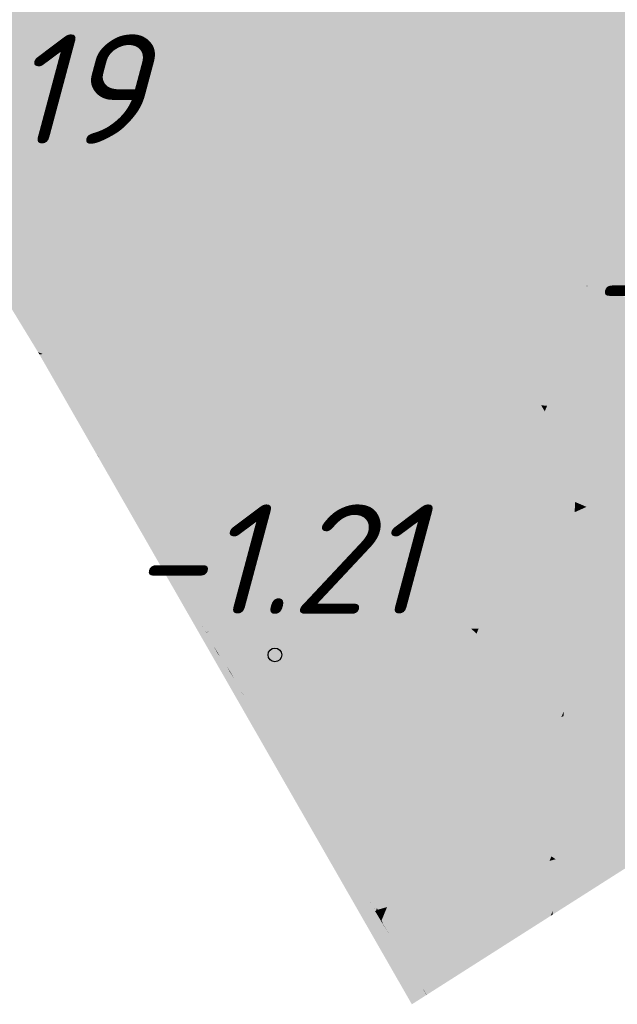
# Model space of a CAD drawing. Header units: metres. Extents: x 30306 to 66711, y 390887 to 402752.
# Tile 3 of 80: x 66261.04 to 66266.5, y 402464.03 to 402473.03. Entities that reach past the tile are written whole.
import ezdxf

# ---------------------------------------------------------------- set-up
doc = ezdxf.new("R2010")
doc.units = ezdxf.units.M
for name, color, linetype in [('GM-C3D-SURFACE-LABELS', 1, 'Continuous'), ('GM-C3D-SURFACE-TIN', 7, 'Continuous'), ('GM-C3D-SURFACE-TIN LABEL', 7, 'Continuous')]:
    doc.layers.add(name, color=color, linetype=linetype)
doc.styles.get("Standard").update_dxf_attribs({"font": 'isocpeur.ttf'})

msp = doc.modelspace()

# ---------------------------------------------------------------- linework, layer by layer
at = {"layer": 'GM-C3D-SURFACE-TIN', "color": 40, "linetype": 'Continuous', "lineweight": -3}
for points in [[(66263.4747, 402474.6402), (66266.2296, 402470.5945), (66269.3802, 402477.9309)], [(66266.2296, 402470.5945), (66266.2355, 402470.5928), (66269.3802, 402477.9309)], [(66266.2355, 402470.5928), (66272.1733, 402473.4788), (66269.3802, 402477.9309)], [(66262.9101, 402474.3256), (66266.2215, 402470.5969), (66263.4747, 402474.6402)], [(66266.2215, 402470.5969), (66266.2296, 402470.5945), (66263.4747, 402474.6402)], [(66262.7955, 402474.034), (66266.2215, 402470.5969), (66262.9101, 402474.3256)], [(66262.7955, 402474.034), (66264.8597, 402470.9954), (66266.2215, 402470.5969)], [(66266.5565, 402470.4988), (66272.1733, 402473.4788), (66266.2355, 402470.5928)], [(66264.8597, 402470.9954), (66265.2164, 402470.4703), (66266.2215, 402470.5969)], [(66265.2164, 402470.4703), (66266.2271, 402470.5887), (66266.2215, 402470.5969)], [(66265.2164, 402470.4703), (66265.2209, 402470.4638), (66266.2271, 402470.5887)], [(66265.5309, 402469.9555), (66266.2271, 402470.5887), (66265.2209, 402470.4638)], [(66265.8071, 402469.5027), (66266.2271, 402470.5887), (66265.5309, 402469.9555)], [(66265.8071, 402469.5027), (66265.858, 402469.4974), (66266.2271, 402470.5887)], [(66265.8617, 402469.4971), (66266.2271, 402470.5887), (66265.858, 402469.4974)], [(66265.8617, 402469.4971), (66266.2138, 402470.3459), (66266.2271, 402470.5887)], [(66266.2138, 402470.3459), (66266.2204, 402470.3488), (66266.2355, 402470.5928)], [(66266.2138, 402470.3459), (66266.2355, 402470.5928), (66266.2271, 402470.5887)], [(66266.2204, 402470.3488), (66266.5046, 402470.4756), (66266.2355, 402470.5928)], [(66266.2215, 402470.5969), (66266.2271, 402470.5887), (66266.2296, 402470.5945)], [(66266.2271, 402470.5887), (66266.2355, 402470.5928), (66266.2296, 402470.5945)], [(66266.5565, 402470.4988), (66266.2355, 402470.5928), (66266.5046, 402470.4756)], [(66265.8071, 402469.5027), (66265.841, 402469.4472), (66265.858, 402469.4974)], [(66265.841, 402469.4472), (66265.8596, 402469.492), (66265.858, 402469.4974)], [(66265.8617, 402469.4971), (66265.858, 402469.4974), (66265.8596, 402469.492)]]:
    msp.add_solid(points, dxfattribs=at)
at = {"layer": 'GM-C3D-SURFACE-TIN', "color": 50, "linetype": 'Continuous', "lineweight": -3}
for points in [[(66261.4977, 402471.9793), (66262.6918, 402474.204), (66260.7878, 402473.1431)], [(66261.4977, 402471.9793), (66262.7955, 402474.034), (66262.6918, 402474.204)], [(66261.4977, 402471.9793), (66261.9374, 402471.8506), (66262.7955, 402474.034)], [(66261.9374, 402471.8506), (66264.8597, 402470.9954), (66262.7955, 402474.034)], [(66261.4977, 402471.9793), (66261.7959, 402471.4904), (66261.9374, 402471.8506)], [(66261.8022, 402471.4811), (66261.9374, 402471.8506), (66261.7959, 402471.4904)], [(66261.8022, 402471.4811), (66264.8597, 402470.9954), (66261.9374, 402471.8506)], [(66261.8022, 402471.4811), (66262.7037, 402470.154), (66265.2164, 402470.4703)], [(66261.8022, 402471.4811), (66265.2164, 402470.4703), (66264.8597, 402470.9954)], [(66267.358, 402470.2643), (66266.5565, 402470.4988), (66266.5046, 402470.4756)], [(66262.7037, 402470.154), (66265.2209, 402470.4638), (66265.2164, 402470.4703)], [(66262.7037, 402470.154), (66262.7054, 402470.1516), (66265.2209, 402470.4638)], [(66262.9203, 402469.7993), (66265.2209, 402470.4638), (66262.7054, 402470.1516)], [(66262.9203, 402469.7993), (66265.5309, 402469.9555), (66265.2209, 402470.4638)], [(66266.1826, 402469.7398), (66267.1763, 402470.1832), (66266.5046, 402470.4756)], [(66266.1826, 402469.7398), (66266.5046, 402470.4756), (66266.2204, 402470.3488)], [(66267.358, 402470.2643), (66266.5046, 402470.4756), (66267.1763, 402470.1832)], [(66266.0713, 402469.4755), (66266.2138, 402470.3459), (66265.8617, 402469.4971)], [(66266.0713, 402469.4755), (66266.1805, 402469.7389), (66266.2138, 402470.3459)], [(66266.1805, 402469.7389), (66266.1826, 402469.7398), (66266.2204, 402470.3488)], [(66266.1805, 402469.7389), (66266.2204, 402470.3488), (66266.2138, 402470.3459)], [(66262.9203, 402469.7993), (66265.1117, 402469.5741), (66265.5309, 402469.9555)], [(66265.1117, 402469.5741), (66265.8071, 402469.5027), (66265.5309, 402469.9555)], [(66263.1359, 402469.4457), (66265.1117, 402469.5741), (66262.9203, 402469.7993)], [(66263.1359, 402469.4457), (66264.5405, 402469.0546), (66265.1117, 402469.5741)], [(66264.5405, 402469.0546), (66265.6083, 402468.7593), (66265.1117, 402469.5741)], [(66265.6083, 402468.7593), (66265.8071, 402469.5027), (66265.1117, 402469.5741)], [(66265.6083, 402468.7593), (66265.841, 402469.4472), (66265.8071, 402469.5027)], [(66266.0713, 402469.4755), (66265.8617, 402469.4971), (66265.8596, 402469.492)], [(66263.1359, 402469.4457), (66263.1379, 402469.4425), (66264.5405, 402469.0546)], [(66263.1379, 402469.4425), (66263.7905, 402468.3725), (66264.5405, 402469.0546)], [(66265.7571, 402468.7182), (66265.841, 402469.4472), (66265.6083, 402468.7593)], [(66265.7571, 402468.7182), (66265.9508, 402469.185), (66265.8596, 402469.492)], [(66265.7571, 402468.7182), (66265.8596, 402469.492), (66265.841, 402469.4472)], [(66266.0713, 402469.4755), (66265.8596, 402469.492), (66265.9508, 402469.185)], [(66263.7905, 402468.3725), (66263.7914, 402468.3711), (66264.5405, 402469.0546)], [(66264.3528, 402467.4507), (66264.5405, 402469.0546), (66263.7914, 402468.3711)], [(66264.3528, 402467.4507), (66265.1687, 402467.4598), (66264.5405, 402469.0546)], [(66265.1687, 402467.4598), (66265.6083, 402468.7593), (66264.5405, 402469.0546)], [(66265.2354, 402467.4605), (66265.6083, 402468.7593), (66265.1687, 402467.4598)], [(66265.2354, 402467.4605), (66265.6839, 402468.5417), (66265.6083, 402468.7593)], [(66265.7571, 402468.7182), (66265.6083, 402468.7593), (66265.6839, 402468.5417)], [(66264.6352, 402466.9877), (66265.1687, 402467.4598), (66264.3528, 402467.4507)], [(66264.6352, 402466.9877), (66264.9812, 402466.9054), (66265.1687, 402467.4598)], [(66265.003, 402466.9002), (66265.1687, 402467.4598), (66264.9812, 402466.9054)], [(66265.003, 402466.9002), (66265.2163, 402467.4146), (66265.1687, 402467.4598)], [(66265.2354, 402467.4605), (66265.1687, 402467.4598), (66265.2163, 402467.4146)], [(66264.8757, 402466.5934), (66264.9812, 402466.9054), (66264.6352, 402466.9877)], [(66264.8757, 402466.5934), (66265.003, 402466.9002), (66264.9812, 402466.9054)]]:
    msp.add_solid(points, dxfattribs=at)
at = {"layer": 'GM-C3D-SURFACE-TIN', "color": 60, "linetype": 'Continuous', "lineweight": -3}
for points in [[(66259.6629, 402472.5162), (66261.4977, 402471.9793), (66260.7878, 402473.1431)], [(66261.2053, 402469.9876), (66261.4977, 402471.9793), (66259.6629, 402472.5162)], [(66261.2053, 402469.9876), (66261.7959, 402471.4904), (66261.4977, 402471.9793)], [(66261.2053, 402469.9876), (66261.8022, 402471.4811), (66261.7959, 402471.4904)], [(66261.2053, 402469.9876), (66261.2497, 402469.9709), (66261.8022, 402471.4811)], [(66261.2497, 402469.9709), (66262.7037, 402470.154), (66261.8022, 402471.4811)], [(66261.2497, 402469.9709), (66262.7054, 402470.1516), (66262.7037, 402470.154)], [(66261.2497, 402469.9709), (66262.9203, 402469.7993), (66262.7054, 402470.1516)], [(66266.759, 402469.4049), (66267.1763, 402470.1832), (66266.1826, 402469.7398)], [(66261.2132, 402469.9747), (66261.2497, 402469.9709), (66261.2053, 402469.9876)], [(66261.2132, 402469.9747), (66261.2339, 402469.969), (66261.2497, 402469.9709)], [(66261.2179, 402469.967), (66261.2339, 402469.969), (66261.2132, 402469.9747)], [(66261.2176, 402469.967), (66261.2179, 402469.967), (66261.2132, 402469.9747)], [(66261.583, 402469.3299), (66261.2179, 402469.967), (66261.2176, 402469.967)], [(66262.7614, 402467.4365), (66261.2339, 402469.969), (66261.2179, 402469.967)], [(66261.583, 402469.3299), (66262.7614, 402467.4365), (66261.2179, 402469.967)], [(66261.2339, 402469.969), (66263.1359, 402469.4457), (66261.2497, 402469.9709)], [(66262.7614, 402467.4365), (66263.1379, 402469.4425), (66261.2339, 402469.969)], [(66261.2339, 402469.969), (66263.1379, 402469.4425), (66263.1359, 402469.4457)], [(66261.2497, 402469.9709), (66263.1359, 402469.4457), (66262.9203, 402469.7993)], [(66266.1656, 402469.4658), (66266.1805, 402469.7389), (66266.0713, 402469.4755)], [(66266.1656, 402469.4658), (66266.1826, 402469.7398), (66266.1805, 402469.7389)], [(66266.759, 402469.4049), (66266.1826, 402469.7398), (66266.1656, 402469.4658)], [(66262.7614, 402467.4365), (66263.7905, 402468.3725), (66263.1379, 402469.4425)], [(66266.1473, 402469.1319), (66266.0713, 402469.4755), (66265.9508, 402469.185)], [(66266.1473, 402469.1319), (66266.1656, 402469.4658), (66266.0713, 402469.4755)], [(66266.1473, 402469.1319), (66266.4801, 402469.2804), (66266.1656, 402469.4658)], [(66266.759, 402469.4049), (66266.1656, 402469.4658), (66266.4801, 402469.2804)], [(66261.5905, 402469.3169), (66262.7463, 402467.4227), (66261.583, 402469.3299)], [(66261.583, 402469.3299), (66262.7463, 402467.4227), (66262.7614, 402467.4365)], [(66261.5905, 402469.3169), (66262.6993, 402467.4991), (66262.7463, 402467.4227)], [(66265.9532, 402468.664), (66265.9508, 402469.185), (66265.7571, 402468.7182)], [(66266.1473, 402469.1319), (66265.9508, 402469.185), (66266.042, 402468.878)], [(66265.9532, 402468.664), (66266.042, 402468.878), (66265.9508, 402469.185)], [(66265.9532, 402468.664), (66265.7571, 402468.7182), (66265.6839, 402468.5417)], [(66265.9532, 402468.664), (66265.6839, 402468.5417), (66265.7835, 402468.2549)], [(66265.4549, 402467.4629), (66265.6839, 402468.5417), (66265.2354, 402467.4605)], [(66265.4549, 402467.4629), (66265.7835, 402468.2549), (66265.6839, 402468.5417)], [(66262.7634, 402467.4332), (66263.7905, 402468.3725), (66262.7614, 402467.4365)], [(66262.7634, 402467.4332), (66263.7914, 402468.3711), (66263.7905, 402468.3725)], [(66262.7634, 402467.4332), (66264.3528, 402467.4507), (66263.7914, 402468.3711)], [(66262.6993, 402467.4991), (66262.713, 402467.4766), (66262.7463, 402467.4227)], [(66262.713, 402467.4766), (66262.7497, 402467.4164), (66262.7463, 402467.4227)], [(66262.7463, 402467.4227), (66262.7634, 402467.4332), (66262.7614, 402467.4365)], [(66262.9652, 402467.0639), (66262.7634, 402467.4332), (66262.7463, 402467.4227)], [(66262.961, 402467.0701), (66262.9652, 402467.0639), (66262.7463, 402467.4227)], [(66262.961, 402467.0701), (66262.7463, 402467.4227), (66262.7497, 402467.4164)], [(66262.7634, 402467.4332), (66264.6352, 402466.9877), (66264.3528, 402467.4507)], [(66262.7634, 402467.4332), (66264.7253, 402466.1488), (66264.8757, 402466.5934)], [(66262.7634, 402467.4332), (66264.8757, 402466.5934), (66264.6352, 402466.9877)], [(66264.3049, 402464.9059), (66264.7253, 402466.1488), (66262.7634, 402467.4332)], [(66262.9652, 402467.0639), (66264.3049, 402464.9059), (66262.7634, 402467.4332)], [(66265.4549, 402467.4629), (66265.2354, 402467.4605), (66265.2163, 402467.4146)], [(66265.4549, 402467.4629), (66265.2163, 402467.4146), (66265.3732, 402467.2659)], [(66265.2019, 402466.8529), (66265.2163, 402467.4146), (66265.003, 402466.9002)], [(66265.2019, 402466.8529), (66265.3732, 402467.2659), (66265.2163, 402467.4146)], [(66262.969, 402467.057), (66262.9652, 402467.0639), (66262.961, 402467.0701)], [(66262.969, 402467.057), (66264.2965, 402464.8812), (66262.9652, 402467.0639)], [(66262.9652, 402467.0639), (66264.2965, 402464.8812), (66264.3049, 402464.9059)], [(66262.969, 402467.057), (66264.2458, 402464.9637), (66264.2965, 402464.8812)], [(66264.9462, 402466.2366), (66265.003, 402466.9002), (66264.8757, 402466.5934)], [(66264.9462, 402466.2366), (66265.2019, 402466.8529), (66265.003, 402466.9002)], [(66264.9462, 402466.2366), (66264.8757, 402466.5934), (66264.7253, 402466.1488)], [(66264.9462, 402466.2366), (66264.7253, 402466.1488), (66264.8704, 402466.0538)], [(66264.3136, 402464.8916), (66264.7253, 402466.1488), (66264.3049, 402464.9059)], [(66264.3982, 402464.9156), (66264.7253, 402466.1488), (66264.3136, 402464.8916)], [(66264.3982, 402464.9156), (66264.8704, 402466.0538), (66264.7253, 402466.1488)], [(66264.2458, 402464.9637), (66264.2538, 402464.9506), (66264.2965, 402464.8812)], [(66264.2538, 402464.9506), (66264.2962, 402464.881), (66264.2965, 402464.8812)], [(66264.3136, 402464.8916), (66264.3049, 402464.9059), (66264.2965, 402464.8812)], [(66264.3982, 402464.9156), (66264.3136, 402464.8916), (66264.3917, 402464.8999)], [(66264.348, 402464.796), (66264.2965, 402464.8812), (66264.2962, 402464.881)], [(66264.3481, 402464.796), (66264.3136, 402464.8916), (66264.2965, 402464.8812)], [(66264.348, 402464.796), (66264.3481, 402464.796), (66264.2965, 402464.8812)], [(66264.3486, 402464.7961), (66264.3917, 402464.8999), (66264.3136, 402464.8916)], [(66264.3486, 402464.7961), (66264.3136, 402464.8916), (66264.3481, 402464.796)], [(66264.3481, 402464.796), (66264.3481, 402464.796), (66264.348, 402464.796)], [(66264.3486, 402464.7961), (66264.3481, 402464.796), (66264.3486, 402464.796)], [(66264.3484, 402464.7954), (66264.3486, 402464.796), (66264.3481, 402464.796)], [(66264.3484, 402464.7954), (66264.3481, 402464.796), (66264.3481, 402464.796)]]:
    msp.add_solid(points, dxfattribs=at)
at = {"layer": 'GM-C3D-SURFACE-TIN', "color": 70, "linetype": 'Continuous', "lineweight": -3}
for points in [[(66267.8376, 402469.294), (66266.759, 402469.4049), (66266.4801, 402469.2804)], [(66261.6091, 402469.2844), (66262.6993, 402467.4991), (66261.5905, 402469.3169)], [(66261.6091, 402469.2844), (66262.5816, 402467.69), (66262.6993, 402467.4991)], [(66266.2449, 402468.5833), (66266.4801, 402469.2804), (66266.1473, 402469.1319)], [(66266.2449, 402468.5833), (66267.0517, 402468.9434), (66266.4801, 402469.2804)], [(66267.8376, 402469.294), (66266.4801, 402469.2804), (66267.0517, 402468.9434)], [(66266.1191, 402468.6181), (66266.1473, 402469.1319), (66266.042, 402468.878)], [(66266.2449, 402468.5833), (66266.1473, 402469.1319), (66266.1191, 402468.6181)], [(66266.1191, 402468.6181), (66266.042, 402468.878), (66265.9532, 402468.664)], [(66266.114, 402468.525), (66265.9532, 402468.664), (66265.7835, 402468.2549)], [(66266.114, 402468.525), (66266.1191, 402468.6181), (66265.9532, 402468.664)], [(66266.114, 402468.525), (66266.2227, 402468.5734), (66266.1191, 402468.6181)], [(66266.2449, 402468.5833), (66266.1191, 402468.6181), (66266.2227, 402468.5734)], [(66266.114, 402468.525), (66265.7835, 402468.2549), (66265.8831, 402467.9682)], [(66265.6745, 402467.4654), (66265.7835, 402468.2549), (66265.4549, 402467.4629)], [(66265.6745, 402467.4654), (66265.8831, 402467.9682), (66265.7835, 402468.2549)], [(66262.5816, 402467.69), (66262.6296, 402467.6114), (66262.713, 402467.4766)], [(66262.5816, 402467.69), (66262.713, 402467.4766), (66262.6993, 402467.4991)], [(66262.6296, 402467.6114), (66262.7583, 402467.4006), (66262.7497, 402467.4164)], [(66262.6296, 402467.6114), (66262.7497, 402467.4164), (66262.713, 402467.4766)], [(66265.6745, 402467.4654), (66265.4549, 402467.4629), (66265.3732, 402467.2659)], [(66265.6745, 402467.4654), (66265.3732, 402467.2659), (66265.53, 402467.1171)], [(66262.9504, 402467.0857), (66262.961, 402467.0701), (66262.7497, 402467.4164)], [(66262.9504, 402467.0857), (66262.7497, 402467.4164), (66262.7583, 402467.4006)], [(66265.4008, 402466.8055), (66265.3732, 402467.2659), (66265.2019, 402466.8529)], [(66265.4008, 402466.8055), (66265.53, 402467.1171), (66265.3732, 402467.2659)], [(66262.9785, 402467.0396), (66262.961, 402467.0701), (66262.9504, 402467.0857)], [(66262.9785, 402467.0396), (66262.969, 402467.057), (66262.961, 402467.0701)], [(66262.9785, 402467.0396), (66264.2458, 402464.9637), (66262.969, 402467.057)], [(66262.9785, 402467.0396), (66264.1189, 402465.1699), (66264.2458, 402464.9637)], [(66265.2079, 402466.3406), (66265.2019, 402466.8529), (66264.9462, 402466.2366)], [(66265.2079, 402466.3406), (66265.4008, 402466.8055), (66265.2019, 402466.8529)], [(66265.2079, 402466.3406), (66264.9462, 402466.2366), (66264.8704, 402466.0538)], [(66265.2079, 402466.3406), (66264.8704, 402466.0538), (66265.0423, 402465.9413)], [(66264.646, 402464.986), (66264.8704, 402466.0538), (66264.3982, 402464.9156)], [(66264.646, 402464.986), (66265.0423, 402465.9413), (66264.8704, 402466.0538)], [(66264.1189, 402465.1699), (66264.1468, 402465.1241), (66264.2538, 402464.9506)], [(66264.1189, 402465.1699), (66264.2538, 402464.9506), (66264.2458, 402464.9637)], [(66264.1468, 402465.1241), (66264.2955, 402464.8806), (66264.2962, 402464.881)], [(66264.1468, 402465.1241), (66264.2962, 402464.881), (66264.2538, 402464.9506)], [(66264.646, 402464.986), (66264.3982, 402464.9156), (66264.3917, 402464.8999)], [(66264.646, 402464.986), (66264.3917, 402464.8999), (66264.6204, 402464.9243)], [(66264.5837, 402464.8359), (66264.6204, 402464.9243), (66264.3917, 402464.8999)], [(66264.3426, 402464.8032), (66264.2962, 402464.881), (66264.2955, 402464.8806)], [(66264.3426, 402464.8032), (66264.348, 402464.796), (66264.2962, 402464.881)], [(66264.5837, 402464.8359), (66264.3917, 402464.8999), (66264.3486, 402464.7961)], [(66264.5837, 402464.8359), (66264.3486, 402464.7961), (66264.3486, 402464.796)], [(66264.5837, 402464.8359), (66264.3486, 402464.796), (66264.5701, 402464.8031)], [(66264.3495, 402464.7918), (66264.348, 402464.796), (66264.3426, 402464.8032)], [(66264.3495, 402464.7918), (66264.3481, 402464.796), (66264.348, 402464.796)], [(66264.478, 402464.581), (66264.3484, 402464.7954), (66264.3481, 402464.796)], [(66264.478, 402464.581), (66264.3481, 402464.796), (66264.3495, 402464.7918)], [(66264.478, 402464.581), (66264.3486, 402464.796), (66264.3484, 402464.7954)], [(66264.478, 402464.581), (66264.5701, 402464.8031), (66264.3486, 402464.796)]]:
    msp.add_solid(points, dxfattribs=at)
at = {"layer": 'GM-C3D-SURFACE-TIN', "color": 90, "linetype": 'Continuous', "lineweight": -3}
for points in [[(66261.6278, 402469.2519), (66262.5816, 402467.69), (66261.6091, 402469.2844)], [(66261.6278, 402469.2519), (66262.464, 402467.881), (66262.5816, 402467.69)], [(66267.0642, 402468.3568), (66267.0517, 402468.9434), (66266.2449, 402468.5833)], [(66266.0808, 402467.918), (66266.114, 402468.525), (66265.8831, 402467.9682)], [(66266.0808, 402467.918), (66266.8975, 402468.2824), (66266.2227, 402468.5734)], [(66266.0808, 402467.918), (66266.2227, 402468.5734), (66266.114, 402468.525)], [(66267.0642, 402468.3568), (66266.2449, 402468.5833), (66266.2227, 402468.5734)], [(66267.0642, 402468.3568), (66266.2227, 402468.5734), (66266.8975, 402468.2824)], [(66265.894, 402467.4678), (66265.8831, 402467.9682), (66265.6745, 402467.4654)], [(66266.0808, 402467.918), (66265.8831, 402467.9682), (66265.9827, 402467.6814)], [(66265.894, 402467.4678), (66265.9827, 402467.6814), (66265.8831, 402467.9682)], [(66262.464, 402467.881), (66262.5463, 402467.7461), (66262.6296, 402467.6114)], [(66262.464, 402467.881), (66262.6296, 402467.6114), (66262.5816, 402467.69)], [(66262.5463, 402467.7461), (66262.7668, 402467.3848), (66262.7583, 402467.4006)], [(66262.5463, 402467.7461), (66262.7583, 402467.4006), (66262.6296, 402467.6114)], [(66265.894, 402467.4678), (66265.6745, 402467.4654), (66265.53, 402467.1171)], [(66265.894, 402467.4678), (66265.53, 402467.1171), (66265.6869, 402466.9684)], [(66262.9398, 402467.1012), (66262.9504, 402467.0857), (66262.7583, 402467.4006)], [(66262.9398, 402467.1012), (66262.7583, 402467.4006), (66262.7668, 402467.3848)], [(66262.988, 402467.0222), (66262.9504, 402467.0857), (66262.9398, 402467.1012)], [(66262.988, 402467.0222), (66262.9785, 402467.0396), (66262.9504, 402467.0857)], [(66265.5997, 402466.7582), (66265.53, 402467.1171), (66265.4008, 402466.8055)], [(66265.5997, 402466.7582), (66265.6869, 402466.9684), (66265.53, 402467.1171)], [(66262.988, 402467.0222), (66264.1189, 402465.1699), (66262.9785, 402467.0396)], [(66262.988, 402467.0222), (66263.992, 402465.3762), (66264.1189, 402465.1699)], [(66265.4696, 402466.4446), (66265.4008, 402466.8055), (66265.2079, 402466.3406)], [(66265.4696, 402466.4446), (66265.5997, 402466.7582), (66265.4008, 402466.8055)], [(66265.4696, 402466.4446), (66265.2079, 402466.3406), (66265.0423, 402465.9413)], [(66265.4696, 402466.4446), (66265.0423, 402465.9413), (66265.2141, 402465.8288)], [(66264.8937, 402465.0563), (66265.0423, 402465.9413), (66264.646, 402464.986)], [(66264.8937, 402465.0563), (66265.2141, 402465.8288), (66265.0423, 402465.9413)], [(66263.992, 402465.3762), (66264.0399, 402465.2976), (66264.1468, 402465.1241)], [(66263.992, 402465.3762), (66264.1468, 402465.1241), (66264.1189, 402465.1699)], [(66264.0399, 402465.2976), (66264.2947, 402464.8801), (66264.2955, 402464.8806)], [(66264.0399, 402465.2976), (66264.2955, 402464.8806), (66264.1468, 402465.1241)], [(66264.8937, 402465.0563), (66264.646, 402464.986), (66264.6204, 402464.9243)], [(66264.8937, 402465.0563), (66264.6204, 402464.9243), (66264.849, 402464.9487)], [(66264.8188, 402464.8758), (66264.6204, 402464.9243), (66264.5837, 402464.8359)], [(66264.8188, 402464.8758), (66264.849, 402464.9487), (66264.6204, 402464.9243)], [(66264.3372, 402464.8105), (66264.2955, 402464.8806), (66264.2947, 402464.8801)], [(66264.3372, 402464.8105), (66264.3426, 402464.8032), (66264.2955, 402464.8806)], [(66264.8188, 402464.8758), (66264.5837, 402464.8359), (66264.5701, 402464.8031)], [(66264.8188, 402464.8758), (66264.5701, 402464.8031), (66264.7916, 402464.8103)], [(66264.351, 402464.7877), (66264.3426, 402464.8032), (66264.3372, 402464.8105)], [(66264.351, 402464.7877), (66264.3495, 402464.7918), (66264.3426, 402464.8032)], [(66264.6076, 402464.3666), (66264.478, 402464.581), (66264.3495, 402464.7918)], [(66264.6076, 402464.3666), (66264.3495, 402464.7918), (66264.351, 402464.7877)], [(66264.6076, 402464.3666), (66264.5701, 402464.8031), (66264.478, 402464.581)], [(66264.6076, 402464.3666), (66264.7916, 402464.8103), (66264.5701, 402464.8031)]]:
    msp.add_solid(points, dxfattribs=at)
at = {"layer": 'GM-C3D-SURFACE-TIN', "color": 110, "linetype": 'Continuous', "lineweight": -3}
for points in [[(66261.6464, 402469.2194), (66262.464, 402467.881), (66261.6278, 402469.2519)], [(66261.6464, 402469.2194), (66262.3463, 402468.0719), (66262.464, 402467.881)], [(66266.4117, 402467.4735), (66266.8975, 402468.2824), (66266.0808, 402467.918)], [(66266.4117, 402467.4735), (66267.5723, 402467.9914), (66266.8975, 402468.2824)], [(66262.3463, 402468.0719), (66262.463, 402467.8808), (66262.5463, 402467.7461)], [(66262.3463, 402468.0719), (66262.5463, 402467.7461), (66262.464, 402467.881)], [(66262.463, 402467.8808), (66262.7753, 402467.369), (66262.7668, 402467.3848)], [(66262.463, 402467.8808), (66262.7668, 402467.3848), (66262.5463, 402467.7461)], [(66266.0562, 402467.4696), (66266.0808, 402467.918), (66265.9827, 402467.6814)], [(66266.4117, 402467.4735), (66266.0808, 402467.918), (66266.0562, 402467.4696)], [(66266.0562, 402467.4696), (66265.9827, 402467.6814), (66265.894, 402467.4678)], [(66266.0475, 402467.311), (66265.894, 402467.4678), (66265.6869, 402466.9684)], [(66266.0475, 402467.311), (66266.0562, 402467.4696), (66265.894, 402467.4678)], [(66266.0475, 402467.311), (66266.195, 402467.3768), (66266.0562, 402467.4696)], [(66266.4117, 402467.4735), (66266.0562, 402467.4696), (66266.195, 402467.3768)], [(66262.9292, 402467.1168), (66262.9398, 402467.1012), (66262.7668, 402467.3848)], [(66262.9292, 402467.1168), (66262.7668, 402467.3848), (66262.7753, 402467.369)], [(66266.0475, 402467.311), (66265.6869, 402466.9684), (66265.8437, 402466.8196)], [(66262.9975, 402467.0048), (66262.9398, 402467.1012), (66262.9292, 402467.1168)], [(66262.9975, 402467.0048), (66262.988, 402467.0222), (66262.9398, 402467.1012)], [(66262.9975, 402467.0048), (66263.992, 402465.3762), (66262.988, 402467.0222)], [(66262.9975, 402467.0048), (66263.8651, 402465.5824), (66263.992, 402465.3762)], [(66265.7986, 402466.7109), (66265.6869, 402466.9684), (66265.5997, 402466.7582)], [(66265.7986, 402466.7109), (66265.8437, 402466.8196), (66265.6869, 402466.9684)], [(66265.7313, 402466.5486), (66265.5997, 402466.7582), (66265.4696, 402466.4446)], [(66265.7313, 402466.5486), (66265.7986, 402466.7109), (66265.5997, 402466.7582)], [(66265.7313, 402466.5486), (66265.4696, 402466.4446), (66265.2141, 402465.8288)], [(66265.7313, 402466.5486), (66265.2141, 402465.8288), (66265.386, 402465.7163)], [(66265.1414, 402465.1266), (66265.2141, 402465.8288), (66264.8937, 402465.0563)], [(66265.1414, 402465.1266), (66265.386, 402465.7163), (66265.2141, 402465.8288)], [(66263.8651, 402465.5824), (66263.933, 402465.4712), (66264.0399, 402465.2976)], [(66263.8651, 402465.5824), (66264.0399, 402465.2976), (66263.992, 402465.3762)], [(66263.933, 402465.4712), (66264.294, 402464.8797), (66264.2947, 402464.8801)], [(66263.933, 402465.4712), (66264.2947, 402464.8801), (66264.0399, 402465.2976)], [(66265.1414, 402465.1266), (66264.8937, 402465.0563), (66264.849, 402464.9487)], [(66265.1414, 402465.1266), (66264.849, 402464.9487), (66265.0777, 402464.973)], [(66265.0539, 402464.9157), (66264.8188, 402464.8758), (66264.7916, 402464.8103)], [(66265.0539, 402464.9157), (66264.7916, 402464.8103), (66265.0131, 402464.8175)], [(66265.0539, 402464.9157), (66264.849, 402464.9487), (66264.8188, 402464.8758)], [(66265.0539, 402464.9157), (66265.0777, 402464.973), (66264.849, 402464.9487)], [(66264.3317, 402464.8177), (66264.2947, 402464.8801), (66264.294, 402464.8797)], [(66264.3317, 402464.8177), (66264.3372, 402464.8105), (66264.2947, 402464.8801)], [(66264.3525, 402464.7836), (66264.3372, 402464.8105), (66264.3317, 402464.8177)], [(66264.7371, 402464.1521), (66265.0131, 402464.8175), (66264.7916, 402464.8103)], [(66264.3525, 402464.7836), (66264.351, 402464.7877), (66264.3372, 402464.8105)], [(66264.7371, 402464.1521), (66264.6076, 402464.3666), (66264.351, 402464.7877)], [(66264.7371, 402464.1521), (66264.351, 402464.7877), (66264.3525, 402464.7836)], [(66264.7371, 402464.1521), (66264.7916, 402464.8103), (66264.6076, 402464.3666)]]:
    msp.add_solid(points, dxfattribs=at)
at = {"layer": 'GM-C3D-SURFACE-TIN', "color": 120, "linetype": 'Continuous', "lineweight": -3}
for points in [[(66261.665, 402469.1869), (66262.3463, 402468.0719), (66261.6464, 402469.2194)], [(66261.665, 402469.1869), (66262.2287, 402468.2628), (66262.3463, 402468.0719)], [(66262.2287, 402468.2628), (66262.3796, 402468.0155), (66262.463, 402467.8808)], [(66262.2287, 402468.2628), (66262.463, 402467.8808), (66262.3463, 402468.0719)], [(66262.3796, 402468.0155), (66262.7839, 402467.3532), (66262.7753, 402467.369)], [(66262.3796, 402468.0155), (66262.7753, 402467.369), (66262.463, 402467.8808)], [(66267.7724, 402467.4886), (66267.5723, 402467.9914), (66266.4117, 402467.4735)], [(66267.7724, 402467.4886), (66266.4117, 402467.4735), (66266.195, 402467.3768)], [(66267.7724, 402467.4886), (66266.195, 402467.3768), (66266.7262, 402467.0217)], [(66262.9186, 402467.1323), (66262.9292, 402467.1168), (66262.7753, 402467.369)], [(66262.9186, 402467.1323), (66262.7753, 402467.369), (66262.7839, 402467.3532)], [(66266.0143, 402466.7041), (66266.7262, 402467.0217), (66266.195, 402467.3768)], [(66266.0143, 402466.7041), (66266.195, 402467.3768), (66266.0475, 402467.311)], [(66266.0143, 402466.7041), (66266.0475, 402467.311), (66265.8437, 402466.8196)], [(66263.007, 402466.9875), (66262.9292, 402467.1168), (66262.9186, 402467.1323)], [(66263.007, 402466.9875), (66262.9975, 402467.0048), (66262.9292, 402467.1168)], [(66263.007, 402466.9875), (66263.8651, 402465.5824), (66262.9975, 402467.0048)], [(66263.007, 402466.9875), (66263.7382, 402465.7887), (66263.8651, 402465.5824)], [(66265.9975, 402466.6635), (66265.8437, 402466.8196), (66265.7986, 402466.7109)], [(66266.0143, 402466.7041), (66265.8437, 402466.8196), (66266.0005, 402466.6709)], [(66265.9975, 402466.6635), (66266.0005, 402466.6709), (66265.8437, 402466.8196)], [(66265.9929, 402466.6526), (66265.7986, 402466.7109), (66265.7313, 402466.5486)], [(66265.9929, 402466.6526), (66265.9975, 402466.6635), (66265.7986, 402466.7109)], [(66265.9929, 402466.6526), (66265.7313, 402466.5486), (66265.386, 402465.7163)], [(66265.9929, 402466.6526), (66265.386, 402465.7163), (66265.5579, 402465.6037)], [(66263.7382, 402465.7887), (66263.8261, 402465.6447), (66263.933, 402465.4712)], [(66263.7382, 402465.7887), (66263.933, 402465.4712), (66263.8651, 402465.5824)], [(66265.3891, 402465.1969), (66265.386, 402465.7163), (66265.1414, 402465.1266)], [(66265.3891, 402465.1969), (66265.5579, 402465.6037), (66265.386, 402465.7163)], [(66263.8261, 402465.6447), (66264.2933, 402464.8792), (66264.294, 402464.8797)], [(66263.8261, 402465.6447), (66264.294, 402464.8797), (66263.933, 402465.4712)], [(66265.3891, 402465.1969), (66265.1414, 402465.1266), (66265.0777, 402464.973)], [(66265.3891, 402465.1969), (66265.0777, 402464.973), (66265.3063, 402464.9974)], [(66265.289, 402464.9555), (66265.3063, 402464.9974), (66265.0777, 402464.973)], [(66265.289, 402464.9555), (66265.0539, 402464.9157), (66265.0131, 402464.8175)], [(66265.289, 402464.9555), (66265.0131, 402464.8175), (66265.2347, 402464.8246)], [(66265.289, 402464.9555), (66265.0777, 402464.973), (66265.0539, 402464.9157)], [(66264.3263, 402464.825), (66264.294, 402464.8797), (66264.2933, 402464.8792)], [(66264.3263, 402464.825), (66264.3317, 402464.8177), (66264.294, 402464.8797)], [(66264.354, 402464.7795), (66264.3317, 402464.8177), (66264.3263, 402464.825)], [(66264.354, 402464.7795), (66264.3525, 402464.7836), (66264.3317, 402464.8177)], [(66265.0038, 402464.2681), (66265.0131, 402464.8175), (66264.7371, 402464.1521)], [(66265.0038, 402464.2681), (66265.2347, 402464.8246), (66265.0131, 402464.8175)], [(66264.7194, 402464.1796), (66264.7371, 402464.1521), (66264.3525, 402464.7836)], [(66264.7194, 402464.1796), (66264.3525, 402464.7836), (66264.354, 402464.7795)], [(66265.0038, 402464.2681), (66264.7371, 402464.1521), (66264.7606, 402464.1133)], [(66264.7194, 402464.1796), (66264.7606, 402464.1133), (66264.7371, 402464.1521)], [(66264.76, 402464.1129), (66264.7606, 402464.1133), (66264.7194, 402464.1796)]]:
    msp.add_solid(points, dxfattribs=at)
at = {"layer": 'GM-C3D-SURFACE-TIN', "color": 130, "linetype": 'Continuous', "lineweight": -3}
for points in [[(66261.6837, 402469.1544), (66262.2287, 402468.2628), (66261.665, 402469.1869)], [(66261.6837, 402469.1544), (66262.1111, 402468.4538), (66262.2287, 402468.2628)], [(66262.1111, 402468.4538), (66262.2963, 402468.1503), (66262.3796, 402468.0155)], [(66262.1111, 402468.4538), (66262.3796, 402468.0155), (66262.2287, 402468.2628)], [(66262.2963, 402468.1503), (66262.7924, 402467.3374), (66262.7839, 402467.3532)], [(66262.2963, 402468.1503), (66262.7839, 402467.3532), (66262.3796, 402468.0155)], [(66262.908, 402467.1479), (66262.9186, 402467.1323), (66262.7839, 402467.3532)], [(66262.908, 402467.1479), (66262.7839, 402467.3532), (66262.7924, 402467.3374)], [(66263.0165, 402466.9701), (66262.9186, 402467.1323), (66262.908, 402467.1479)], [(66263.0165, 402466.9701), (66263.007, 402466.9875), (66262.9186, 402467.1323)], [(66263.0165, 402466.9701), (66263.7382, 402465.7887), (66263.007, 402466.9875)], [(66266.8147, 402466.469), (66266.7262, 402467.0217), (66266.0143, 402466.7041)], [(66263.0165, 402466.9701), (66263.6113, 402465.9949), (66263.7382, 402465.7887)], [(66266.0119, 402466.6601), (66266.0143, 402466.7041), (66266.0005, 402466.6709)], [(66266.8147, 402466.469), (66266.0143, 402466.7041), (66266.0119, 402466.6601)], [(66265.9811, 402466.0971), (66265.9929, 402466.6526), (66265.5579, 402465.6037)], [(66265.9811, 402466.0971), (66266.1116, 402466.1554), (66266.0119, 402466.6601)], [(66265.9811, 402466.0971), (66266.0119, 402466.6601), (66265.9929, 402466.6526)], [(66266.0119, 402466.6601), (66265.9975, 402466.6635), (66265.9929, 402466.6526)], [(66266.0119, 402466.6601), (66266.0005, 402466.6709), (66265.9975, 402466.6635)], [(66266.7666, 402466.4476), (66266.0119, 402466.6601), (66266.1116, 402466.1554)], [(66266.8147, 402466.469), (66266.0119, 402466.6601), (66266.7666, 402466.4476)], [(66265.9811, 402466.0971), (66265.5579, 402465.6037), (66265.7297, 402465.4912)], [(66263.6113, 402465.9949), (66263.7191, 402465.8182), (66263.8261, 402465.6447)], [(66263.6113, 402465.9949), (66263.8261, 402465.6447), (66263.7382, 402465.7887)], [(66263.7191, 402465.8182), (66264.2925, 402464.8788), (66264.2933, 402464.8792)], [(66263.7191, 402465.8182), (66264.2933, 402464.8792), (66263.8261, 402465.6447)], [(66265.6368, 402465.2672), (66265.5579, 402465.6037), (66265.3891, 402465.1969)], [(66265.6368, 402465.2672), (66265.7297, 402465.4912), (66265.5579, 402465.6037)], [(66265.6368, 402465.2672), (66265.3891, 402465.1969), (66265.3063, 402464.9974)], [(66265.6368, 402465.2672), (66265.3063, 402464.9974), (66265.535, 402465.0218)], [(66265.524, 402464.9954), (66265.289, 402464.9555), (66265.2347, 402464.8246)], [(66265.524, 402464.9954), (66265.2347, 402464.8246), (66265.4562, 402464.8318)], [(66265.524, 402464.9954), (66265.3063, 402464.9974), (66265.289, 402464.9555)], [(66265.524, 402464.9954), (66265.535, 402465.0218), (66265.3063, 402464.9974)], [(66264.3209, 402464.8322), (66264.2933, 402464.8792), (66264.2925, 402464.8788)], [(66264.3209, 402464.8322), (66264.3263, 402464.825), (66264.2933, 402464.8792)], [(66264.3554, 402464.7754), (66264.3263, 402464.825), (66264.3209, 402464.8322)], [(66264.3554, 402464.7754), (66264.354, 402464.7795), (66264.3263, 402464.825)], [(66265.3007, 402464.4571), (66265.2347, 402464.8246), (66265.0038, 402464.2681)], [(66265.3007, 402464.4571), (66265.4562, 402464.8318), (66265.2347, 402464.8246)], [(66264.669, 402464.2606), (66264.7194, 402464.1796), (66264.354, 402464.7795)], [(66264.669, 402464.2606), (66264.354, 402464.7795), (66264.3554, 402464.7754)], [(66264.7593, 402464.1124), (66264.7194, 402464.1796), (66264.669, 402464.2606)], [(66264.7593, 402464.1124), (66264.76, 402464.1129), (66264.7194, 402464.1796)]]:
    msp.add_solid(points, dxfattribs=at)
at = {"layer": 'GM-C3D-SURFACE-TIN', "color": 140, "linetype": 'Continuous', "lineweight": -3}
for points in [[(66261.7023, 402469.1219), (66262.1111, 402468.4538), (66261.6837, 402469.1544)], [(66261.7023, 402469.1219), (66261.9934, 402468.6447), (66262.1111, 402468.4538)], [(66261.9934, 402468.6447), (66262.213, 402468.285), (66262.2963, 402468.1503)], [(66261.9934, 402468.6447), (66262.2963, 402468.1503), (66262.1111, 402468.4538)], [(66262.213, 402468.285), (66262.8009, 402467.3216), (66262.7924, 402467.3374)], [(66262.213, 402468.285), (66262.7924, 402467.3374), (66262.2963, 402468.1503)], [(66262.8974, 402467.1634), (66262.908, 402467.1479), (66262.7924, 402467.3374)], [(66262.8974, 402467.1634), (66262.7924, 402467.3374), (66262.8009, 402467.3216)], [(66263.0259, 402466.9527), (66262.908, 402467.1479), (66262.8974, 402467.1634)], [(66263.0259, 402466.9527), (66263.0165, 402466.9701), (66262.908, 402467.1479)], [(66263.0259, 402466.9527), (66263.6113, 402465.9949), (66263.0165, 402466.9701)], [(66263.0259, 402466.9527), (66263.4844, 402466.2012), (66263.6113, 402465.9949)], [(66267.5803, 402466.2186), (66266.7666, 402466.4476), (66266.1116, 402466.1554)], [(66263.4844, 402466.2012), (66263.6122, 402465.9917), (66263.7191, 402465.8182)], [(66263.4844, 402466.2012), (66263.7191, 402465.8182), (66263.6113, 402465.9949)], [(66267.5803, 402466.2186), (66266.1116, 402466.1554), (66266.2192, 402465.6112)], [(66265.9478, 402465.4901), (66265.9811, 402466.0971), (66265.7297, 402465.4912)], [(66265.9478, 402465.4901), (66266.2192, 402465.6112), (66266.1116, 402466.1554)], [(66265.9478, 402465.4901), (66266.1116, 402466.1554), (66265.9811, 402466.0971)], [(66263.6122, 402465.9917), (66264.2918, 402464.8783), (66264.2925, 402464.8788)], [(66263.6122, 402465.9917), (66264.2925, 402464.8788), (66263.7191, 402465.8182)], [(66265.8845, 402465.3375), (66265.7297, 402465.4912), (66265.6368, 402465.2672)], [(66265.9478, 402465.4901), (66265.7297, 402465.4912), (66265.9016, 402465.3787)], [(66265.8845, 402465.3375), (66265.9016, 402465.3787), (66265.7297, 402465.4912)], [(66265.8845, 402465.3375), (66265.6368, 402465.2672), (66265.535, 402465.0218)], [(66265.8845, 402465.3375), (66265.535, 402465.0218), (66265.7636, 402465.0461)], [(66265.7591, 402465.0352), (66265.524, 402464.9954), (66265.4562, 402464.8318)], [(66265.7591, 402465.0352), (66265.4562, 402464.8318), (66265.6777, 402464.8389)], [(66265.7591, 402465.0352), (66265.535, 402465.0218), (66265.524, 402464.9954)], [(66265.7591, 402465.0352), (66265.7636, 402465.0461), (66265.535, 402465.0218)], [(66264.3154, 402464.8394), (66264.2925, 402464.8788), (66264.2918, 402464.8783)], [(66264.3154, 402464.8394), (66264.3209, 402464.8322), (66264.2925, 402464.8788)], [(66264.3569, 402464.7713), (66264.3209, 402464.8322), (66264.3154, 402464.8394)], [(66264.3569, 402464.7713), (66264.3554, 402464.7754), (66264.3209, 402464.8322)], [(66265.5977, 402464.6461), (66265.4562, 402464.8318), (66265.3007, 402464.4571)], [(66265.5977, 402464.6461), (66265.6777, 402464.8389), (66265.4562, 402464.8318)], [(66264.6186, 402464.3416), (66264.669, 402464.2606), (66264.3554, 402464.7754)], [(66264.6186, 402464.3416), (66264.3554, 402464.7754), (66264.3569, 402464.7713)], [(66264.7585, 402464.112), (66264.669, 402464.2606), (66264.6186, 402464.3416)], [(66264.7585, 402464.112), (66264.7593, 402464.1124), (66264.669, 402464.2606)]]:
    msp.add_solid(points, dxfattribs=at)
at = {"layer": 'GM-C3D-SURFACE-TIN', "color": 150, "linetype": 'Continuous', "lineweight": -3}
for points in [[(66261.721, 402469.0894), (66261.9934, 402468.6447), (66261.7023, 402469.1219)], [(66261.721, 402469.0894), (66261.8758, 402468.8356), (66261.9934, 402468.6447)], [(66261.8758, 402468.8356), (66262.1296, 402468.4197), (66262.213, 402468.285)], [(66261.8758, 402468.8356), (66262.213, 402468.285), (66261.9934, 402468.6447)], [(66262.1296, 402468.4197), (66262.8095, 402467.3058), (66262.8009, 402467.3216)], [(66262.1296, 402468.4197), (66262.8009, 402467.3216), (66262.213, 402468.285)], [(66262.8868, 402467.179), (66262.8974, 402467.1634), (66262.8009, 402467.3216)], [(66262.8868, 402467.179), (66262.8009, 402467.3216), (66262.8095, 402467.3058)], [(66263.0354, 402466.9354), (66262.8974, 402467.1634), (66262.8868, 402467.179)], [(66263.0354, 402466.9354), (66263.0259, 402466.9527), (66262.8974, 402467.1634)], [(66263.0354, 402466.9354), (66263.4844, 402466.2012), (66263.0259, 402466.9527)], [(66263.0354, 402466.9354), (66263.3575, 402466.4074), (66263.4844, 402466.2012)], [(66263.3575, 402466.4074), (66263.5053, 402466.1652), (66263.6122, 402465.9917)], [(66263.3575, 402466.4074), (66263.6122, 402465.9917), (66263.4844, 402466.2012)], [(66263.5053, 402466.1652), (66264.291, 402464.8778), (66264.2918, 402464.8783)], [(66263.5053, 402466.1652), (66264.2918, 402464.8783), (66263.6122, 402465.9917)], [(66266.3192, 402465.1053), (66267.5803, 402466.2186), (66266.2192, 402465.6112)], [(66266.3192, 402465.1053), (66267.9185, 402466.1234), (66267.5803, 402466.2186)], [(66266.3192, 402465.1053), (66266.2192, 402465.6112), (66265.9478, 402465.4901)], [(66265.9403, 402465.3534), (66265.9478, 402465.4901), (66265.9016, 402465.3787)], [(66266.3192, 402465.1053), (66265.9478, 402465.4901), (66265.9403, 402465.3534)], [(66265.9403, 402465.3534), (66265.9016, 402465.3787), (66265.8845, 402465.3375)], [(66265.9244, 402465.0633), (66265.9403, 402465.3534), (66265.8845, 402465.3375)], [(66266.3192, 402465.1053), (66265.9403, 402465.3534), (66265.9244, 402465.0633)], [(66265.9244, 402465.0633), (66265.8845, 402465.3375), (66265.7636, 402465.0461)], [(66266.1003, 402464.966), (66266.3192, 402465.1053), (66265.9244, 402465.0633)], [(66265.9146, 402464.8831), (66265.7591, 402465.0352), (66265.6777, 402464.8389)], [(66265.9146, 402464.8831), (66265.9244, 402465.0633), (66265.7591, 402465.0352)], [(66265.9244, 402465.0633), (66265.7636, 402465.0461), (66265.7591, 402465.0352)], [(66266.1003, 402464.966), (66265.9244, 402465.0633), (66265.9146, 402464.8831)], [(66264.31, 402464.8467), (66264.2918, 402464.8783), (66264.291, 402464.8778)], [(66264.31, 402464.8467), (66264.3154, 402464.8394), (66264.2918, 402464.8783)], [(66264.3584, 402464.7672), (66264.3154, 402464.8394), (66264.31, 402464.8467)], [(66264.3584, 402464.7672), (66264.3569, 402464.7713), (66264.3154, 402464.8394)], [(66265.8946, 402464.8351), (66265.6777, 402464.8389), (66265.5977, 402464.6461)], [(66265.9146, 402464.8831), (66265.6777, 402464.8389), (66265.8992, 402464.8461)], [(66265.8946, 402464.8351), (66265.8992, 402464.8461), (66265.6777, 402464.8389)], [(66264.5683, 402464.4227), (66264.6186, 402464.3416), (66264.3569, 402464.7713)], [(66264.5683, 402464.4227), (66264.3569, 402464.7713), (66264.3584, 402464.7672)], [(66264.7578, 402464.1115), (66264.6186, 402464.3416), (66264.5683, 402464.4227)], [(66264.7578, 402464.1115), (66264.7585, 402464.112), (66264.6186, 402464.3416)]]:
    msp.add_solid(points, dxfattribs=at)
at = {"layer": 'GM-C3D-SURFACE-TIN', "color": 160, "linetype": 'Continuous', "lineweight": -3}
for points in [[(66261.7396, 402469.0569), (66261.8758, 402468.8356), (66261.721, 402469.0894)], [(66261.7396, 402469.0569), (66261.7581, 402469.0265), (66261.8758, 402468.8356)], [(66261.7581, 402469.0265), (66262.0463, 402468.5544), (66262.1296, 402468.4197)], [(66261.7581, 402469.0265), (66262.1296, 402468.4197), (66261.8758, 402468.8356)], [(66262.0463, 402468.5544), (66262.818, 402467.29), (66262.8095, 402467.3058)], [(66262.0463, 402468.5544), (66262.8095, 402467.3058), (66262.1296, 402468.4197)], [(66262.8763, 402467.1945), (66262.8868, 402467.179), (66262.8095, 402467.3058)], [(66262.8763, 402467.1945), (66262.8095, 402467.3058), (66262.818, 402467.29)], [(66263.0449, 402466.918), (66262.8868, 402467.179), (66262.8763, 402467.1945)], [(66263.0449, 402466.918), (66263.0354, 402466.9354), (66262.8868, 402467.179)], [(66263.0449, 402466.918), (66263.3575, 402466.4074), (66263.0354, 402466.9354)], [(66263.0449, 402466.918), (66263.2306, 402466.6136), (66263.3575, 402466.4074)], [(66263.2306, 402466.6136), (66263.3984, 402466.3387), (66263.5053, 402466.1652)], [(66263.2306, 402466.6136), (66263.5053, 402466.1652), (66263.3575, 402466.4074)], [(66263.3984, 402466.3387), (66264.2903, 402464.8774), (66264.291, 402464.8778)], [(66263.3984, 402466.3387), (66264.291, 402464.8778), (66263.5053, 402466.1652)], [(66265.9126, 402464.8465), (66266.1003, 402464.966), (66265.9146, 402464.8831)], [(66264.3046, 402464.8539), (66264.291, 402464.8778), (66264.2903, 402464.8774)], [(66264.3046, 402464.8539), (66264.31, 402464.8467), (66264.291, 402464.8778)], [(66264.3599, 402464.7631), (66264.31, 402464.8467), (66264.3046, 402464.8539)], [(66264.3599, 402464.7631), (66264.3584, 402464.7672), (66264.31, 402464.8467)], [(66265.9126, 402464.8465), (66265.8992, 402464.8461), (66265.8946, 402464.8351)], [(66265.9126, 402464.8465), (66265.9146, 402464.8831), (66265.8992, 402464.8461)], [(66264.5179, 402464.5037), (66264.5683, 402464.4227), (66264.3584, 402464.7672)], [(66264.5179, 402464.5037), (66264.3584, 402464.7672), (66264.3599, 402464.7631)], [(66264.7571, 402464.111), (66264.5683, 402464.4227), (66264.5179, 402464.5037)], [(66264.7571, 402464.111), (66264.7578, 402464.1115), (66264.5683, 402464.4227)]]:
    msp.add_solid(points, dxfattribs=at)
at = {"layer": 'GM-C3D-SURFACE-TIN', "color": 170, "linetype": 'Continuous', "lineweight": -3}
for points in [[(66261.7422, 402469.0525), (66261.7581, 402469.0265), (66261.7396, 402469.0569)], [(66261.7571, 402469.0264), (66261.7581, 402469.0265), (66261.7422, 402469.0525)], [(66261.7571, 402469.0264), (66262.0463, 402468.5544), (66261.7581, 402469.0265)], [(66261.7571, 402469.0264), (66261.9629, 402468.6892), (66262.0463, 402468.5544)], [(66261.9629, 402468.6892), (66262.8265, 402467.2742), (66262.818, 402467.29)], [(66261.9629, 402468.6892), (66262.818, 402467.29), (66262.0463, 402468.5544)], [(66262.8657, 402467.2101), (66262.8763, 402467.1945), (66262.818, 402467.29)], [(66262.8657, 402467.2101), (66262.818, 402467.29), (66262.8265, 402467.2742)], [(66263.0544, 402466.9006), (66262.8763, 402467.1945), (66262.8657, 402467.2101)], [(66263.0544, 402466.9006), (66263.0449, 402466.918), (66262.8763, 402467.1945)], [(66263.0544, 402466.9006), (66263.2306, 402466.6136), (66263.0449, 402466.918)], [(66263.0544, 402466.9006), (66263.1037, 402466.8199), (66263.2306, 402466.6136)], [(66263.1037, 402466.8199), (66263.2914, 402466.5122), (66263.3984, 402466.3387)], [(66263.1037, 402466.8199), (66263.3984, 402466.3387), (66263.2306, 402466.6136)], [(66263.2914, 402466.5122), (66264.2895, 402464.8769), (66264.2903, 402464.8774)], [(66263.2914, 402466.5122), (66264.2903, 402464.8774), (66263.3984, 402466.3387)], [(66264.2991, 402464.8612), (66264.2903, 402464.8774), (66264.2895, 402464.8769)], [(66264.2991, 402464.8612), (66264.3046, 402464.8539), (66264.2903, 402464.8774)], [(66264.3614, 402464.759), (66264.3046, 402464.8539), (66264.2991, 402464.8612)], [(66264.3614, 402464.759), (66264.3599, 402464.7631), (66264.3046, 402464.8539)], [(66264.4675, 402464.5847), (66264.5179, 402464.5037), (66264.3599, 402464.7631)], [(66264.4675, 402464.5847), (66264.3599, 402464.7631), (66264.3614, 402464.759)], [(66264.7563, 402464.1106), (66264.5179, 402464.5037), (66264.4675, 402464.5847)], [(66264.7563, 402464.1106), (66264.7571, 402464.111), (66264.5179, 402464.5037)]]:
    msp.add_solid(points, dxfattribs=at)
at = {"layer": 'GM-C3D-SURFACE-TIN', "color": 180, "linetype": 'Continuous', "lineweight": -3}
for points in [[(66261.7744, 402468.9962), (66261.9629, 402468.6892), (66261.7571, 402469.0264)], [(66261.7744, 402468.9962), (66261.8796, 402468.8239), (66261.9629, 402468.6892)], [(66261.8796, 402468.8239), (66262.8351, 402467.2584), (66262.8265, 402467.2742)], [(66261.8796, 402468.8239), (66262.8265, 402467.2742), (66261.9629, 402468.6892)], [(66262.8551, 402467.2256), (66262.8657, 402467.2101), (66262.8265, 402467.2742)], [(66262.8551, 402467.2256), (66262.8265, 402467.2742), (66262.8351, 402467.2584)], [(66262.9768, 402467.0261), (66262.8657, 402467.2101), (66262.8551, 402467.2256)], [(66262.9768, 402467.0261), (66263.0544, 402466.9006), (66262.8657, 402467.2101)], [(66262.9768, 402467.0261), (66263.0579, 402466.8943), (66263.0544, 402466.9006)], [(66262.9768, 402467.0261), (66263.0635, 402466.8841), (66263.0579, 402466.8943)], [(66263.0579, 402466.8943), (66263.1037, 402466.8199), (66263.0544, 402466.9006)], [(66263.0635, 402466.8841), (66263.1037, 402466.8199), (66263.0579, 402466.8943)], [(66263.0635, 402466.8841), (66263.1845, 402466.6857), (66263.2914, 402466.5122)], [(66263.0635, 402466.8841), (66263.2914, 402466.5122), (66263.1037, 402466.8199)], [(66263.1845, 402466.6857), (66264.2888, 402464.8765), (66264.2895, 402464.8769)], [(66263.1845, 402466.6857), (66264.2895, 402464.8769), (66263.2914, 402466.5122)], [(66264.2937, 402464.8684), (66264.2895, 402464.8769), (66264.2888, 402464.8765)], [(66264.2937, 402464.8684), (66264.2991, 402464.8612), (66264.2895, 402464.8769)], [(66264.3628, 402464.7549), (66264.2991, 402464.8612), (66264.2937, 402464.8684)], [(66264.3628, 402464.7549), (66264.3614, 402464.759), (66264.2991, 402464.8612)], [(66264.4172, 402464.6657), (66264.4675, 402464.5847), (66264.3614, 402464.759)], [(66264.4172, 402464.6657), (66264.3614, 402464.759), (66264.3628, 402464.7549)], [(66264.7556, 402464.1101), (66264.4675, 402464.5847), (66264.4172, 402464.6657)], [(66264.7556, 402464.1101), (66264.7563, 402464.1106), (66264.4675, 402464.5847)]]:
    msp.add_solid(points, dxfattribs=at)
at = {"layer": 'GM-C3D-SURFACE-TIN', "color": 182, "linetype": 'Continuous', "lineweight": -3}
for points in [[(66261.7918, 402468.966), (66261.8796, 402468.8239), (66261.7744, 402468.9962)], [(66261.7918, 402468.966), (66261.7963, 402468.9586), (66261.8796, 402468.8239)], [(66261.7963, 402468.9586), (66262.8436, 402467.2426), (66262.8351, 402467.2584)], [(66261.7963, 402468.9586), (66262.8351, 402467.2584), (66261.8796, 402468.8239)], [(66262.8445, 402467.2412), (66262.8551, 402467.2256), (66262.8351, 402467.2584)], [(66262.8445, 402467.2412), (66262.8351, 402467.2584), (66262.8436, 402467.2426)], [(66262.8499, 402467.2324), (66262.8551, 402467.2256), (66262.8445, 402467.2412)], [(66262.8499, 402467.2324), (66262.9768, 402467.0261), (66262.8551, 402467.2256)], [(66262.8499, 402467.2324), (66263.0722, 402466.8681), (66263.0635, 402466.8841)], [(66262.8499, 402467.2324), (66263.0635, 402466.8841), (66262.9768, 402467.0261)], [(66263.0722, 402466.8681), (66263.1845, 402466.6857), (66263.0635, 402466.8841)], [(66263.0722, 402466.8681), (66263.0776, 402466.8593), (66263.1845, 402466.6857)], [(66263.0776, 402466.8593), (66264.288, 402464.876), (66264.2888, 402464.8765)], [(66263.0776, 402466.8593), (66264.2888, 402464.8765), (66263.1845, 402466.6857)], [(66264.2883, 402464.8757), (66264.2888, 402464.8765), (66264.288, 402464.876)], [(66264.2883, 402464.8757), (66264.2937, 402464.8684), (66264.2888, 402464.8765)], [(66264.3643, 402464.7508), (66264.2937, 402464.8684), (66264.2883, 402464.8757)], [(66264.3643, 402464.7508), (66264.3628, 402464.7549), (66264.2937, 402464.8684)], [(66264.3668, 402464.7467), (66264.4172, 402464.6657), (66264.3628, 402464.7549)], [(66264.3668, 402464.7467), (66264.3628, 402464.7549), (66264.3643, 402464.7508)], [(66264.7549, 402464.1096), (66264.4172, 402464.6657), (66264.3668, 402464.7467)], [(66264.7549, 402464.1096), (66264.7556, 402464.1101), (66264.4172, 402464.6657)]]:
    msp.add_solid(points, dxfattribs=at)
at = {"layer": 'GM-C3D-SURFACE-TIN', "color": 184, "linetype": 'Continuous', "lineweight": -3}
for points in [[(66261.7925, 402468.9647), (66261.7963, 402468.9586), (66261.7918, 402468.966)], [(66262.844, 402467.2419), (66261.7963, 402468.9586), (66261.7925, 402468.9647)], [(66262.844, 402467.2419), (66261.7925, 402468.9647), (66262.6999, 402467.3829)], [(66262.844, 402467.2419), (66262.8436, 402467.2426), (66261.7963, 402468.9586)], [(66262.844, 402467.2419), (66262.6999, 402467.3829), (66263.1164, 402466.6567)], [(66262.844, 402467.2419), (66262.8445, 402467.2412), (66262.8436, 402467.2426)], [(66262.844, 402467.2419), (66262.8499, 402467.2324), (66262.8445, 402467.2412)], [(66263.0726, 402466.8673), (66262.8499, 402467.2324), (66262.844, 402467.2419)], [(66263.0726, 402466.8673), (66262.844, 402467.2419), (66263.1164, 402466.6567)], [(66263.0726, 402466.8673), (66263.0722, 402466.8681), (66262.8499, 402467.2324)], [(66263.0726, 402466.8673), (66263.0776, 402466.8593), (66263.0722, 402466.8681)], [(66264.288, 402464.876), (66263.0776, 402466.8593), (66263.0726, 402466.8673)], [(66264.288, 402464.876), (66263.0726, 402466.8673), (66264.0203, 402465.1332)], [(66263.0726, 402466.8673), (66263.9535, 402465.1975), (66264.0203, 402465.1332)], [(66263.0726, 402466.8673), (66263.1164, 402466.6567), (66263.9535, 402465.1975)], [(66264.288, 402464.876), (66264.288, 402464.876), (66263.0776, 402466.8593)], [(66264.0203, 402465.1332), (66263.9535, 402465.1975), (66264.6249, 402464.0269)], [(66264.288, 402464.876), (66264.0203, 402465.1332), (66264.4242, 402464.5843)], [(66264.4242, 402464.5843), (66264.0203, 402465.1332), (66264.6249, 402464.0269)], [(66264.288, 402464.876), (66264.2883, 402464.8757), (66264.288, 402464.876)], [(66264.288, 402464.876), (66264.3644, 402464.7506), (66264.3643, 402464.7508)], [(66264.288, 402464.876), (66264.3643, 402464.7508), (66264.2883, 402464.8757)], [(66264.288, 402464.876), (66264.4242, 402464.5843), (66264.3644, 402464.7506)], [(66264.3644, 402464.7506), (66264.3668, 402464.7467), (66264.3643, 402464.7508)], [(66264.3644, 402464.7506), (66264.7548, 402464.1096), (66264.7549, 402464.1096)], [(66264.3644, 402464.7506), (66264.7549, 402464.1096), (66264.3668, 402464.7467)], [(66264.3644, 402464.7506), (66264.4242, 402464.5843), (66264.7548, 402464.1096)], [(66264.7548, 402464.1096), (66264.4242, 402464.5843), (66264.671, 402464.0562)], [(66264.4242, 402464.5843), (66264.6249, 402464.0269), (66264.671, 402464.0562)]]:
    msp.add_solid(points, dxfattribs=at)
at = {"layer": 'GM-C3D-SURFACE-TIN LABEL', "color": 6, "linetype": 'Continuous', "lineweight": -3}
msp.add_circle((66263.3722, 402467.221, -1.2071), 0.0625, dxfattribs=at)

# ---------------------------------------------------------------- texts
at = {"layer": 'GM-C3D-SURFACE-LABELS', "color": 10, "linetype": 'Continuous', "lineweight": -3, "char_height": 1, "attachment_point": 8}
for s, insert in [('{\\fISOCPEUR|b0|i1|c0|p34;-1.19}', (66260.8148, 402471.8925, -1.1891)), ('{\\fISOCPEUR|b0|i1|c0|p34;-1.53}', (66267.6687, 402470.1533, -1.5274)), ('{\\fISOCPEUR|b0|i1|c0|p34;-1.21}', (66263.3722, 402467.596, -1.2071))]:
    msp.add_mtext(s, dxfattribs=dict(at, insert=insert))

doc.saveas('drawing.dxf')
